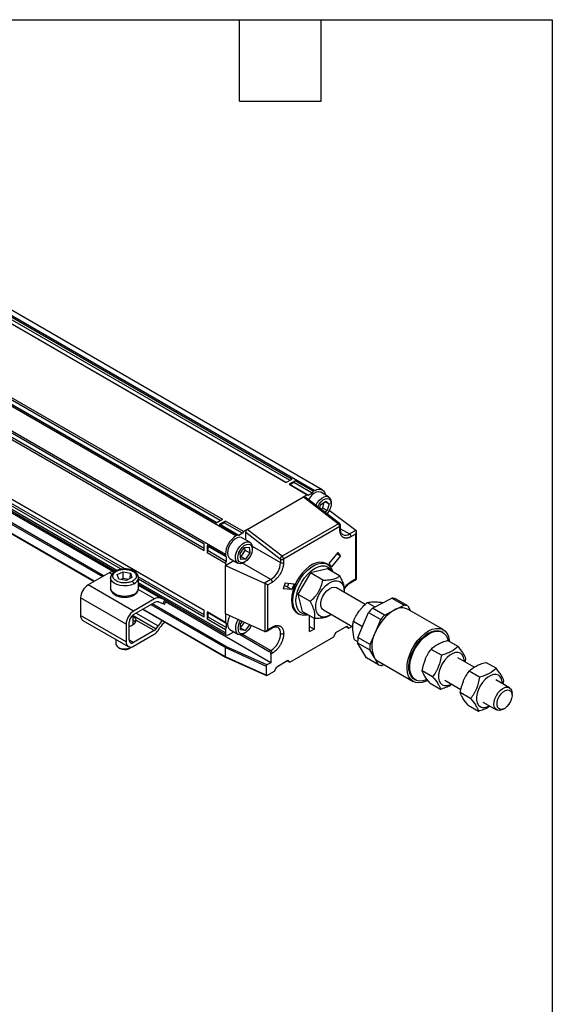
# Model space of a CAD drawing. Header units: millimetres. Extents: x 14 to 614, y 14 to 471.
# Tile 7 of 7: x 502 to 614, y 265 to 471. Entities that reach past the tile are written whole.
import ezdxf

# ---------------------------------------------------------------- set-up
doc = ezdxf.new("R2010")
doc.units = ezdxf.units.MM
doc.header["$LTSCALE"] = 2.25
doc.layers.add('TEXT', color=140, linetype='Continuous', lineweight=25)

msp = doc.modelspace()

# ---------------------------------------------------------------- linework, layer by layer
for p, q in [((441.004, 443.87), (564.464, 372.597)), ((566.039, 372.753), (442.578, 444.026)), ((444.886, 440.747), (559.246, 374.728)), ((445.14, 441.114), (559.691, 374.985)), ((558.419, 374.25), (443.867, 440.38)), ((444.122, 440.306), (558.482, 374.287)), ((547.918, 363.045), (424.457, 434.318)), ((430.503, 432.664), (545.054, 366.535)), ((422.23, 430.46), (545.691, 359.187)), ((543.782, 365.801), (429.23, 431.93)), ((543.845, 365.837), (429.485, 431.856)), ((544.609, 366.278), (430.248, 432.297)), ((426.685, 427.521), (541.236, 361.392)), ((541.236, 361.318), (426.876, 427.337)), ((426.876, 426.455), (541.236, 360.436)), ((541.236, 359.922), (426.685, 426.051)), ((426.685, 413.558), (541.236, 347.429)), ((541.236, 347.355), (426.876, 413.374)), ((524.574, 356.092), (446.561, 401.128)), ((523.791, 356.03), (446.614, 400.583)), ((522.921, 355.797), (446.614, 399.848)), ((446.614, 399.544), (522.615, 355.67)), ((449.213, 395.261), (519.853, 354.482)), ((520.107, 354.629), (449.467, 395.408)), ((522.06, 355.559), (452.298, 395.832)), ((447.505, 394.276), (518.145, 353.496)), ((518.198, 353.527), (447.558, 394.306)), ((558.419, 374.25), (559.691, 374.985)), ((560.328, 374.618), (559.055, 373.883)), ((560.073, 374.25), (560.328, 374.618)), ((564.146, 372.414), (560.328, 374.618)), ((559.055, 373.883), (562.873, 371.679)), ((559.055, 373.883), (559.31, 373.81)), ((559.31, 373.81), (560.073, 374.25)), ((559.31, 373.81), (563.128, 371.605)), ((563.892, 372.046), (560.073, 374.25)), ((564.146, 372.414), (563.892, 372.046)), ((564.146, 372.414), (564.464, 372.597)), ((550.273, 364.405), (562.11, 371.238)), ((562.873, 371.679), (562.11, 371.238)), ((562.11, 371.238), (569.427, 365.605)), ((569.65, 365.629), (562.35, 371.248)), ((562.873, 371.679), (563.128, 371.605)), ((563.892, 372.046), (563.128, 371.605)), ((563.343, 370.976), (563.141, 370.639)), ((565.699, 369.54), (566.787, 370.368)), ((567.379, 371.252), (565.724, 372.208)), ((566.647, 370.262), (567.481, 369.78)), ((566.787, 370.368), (567.481, 369.78)), ((565.499, 368.824), (565.699, 369.54)), ((565.755, 368.628), (566.132, 368.915)), ((566.132, 368.915), (566.47, 370.127)), ((566.132, 368.915), (567.087, 368.364)), ((567.087, 368.364), (566.589, 367.985)), ((567.481, 369.78), (567.087, 368.364)), ((573.096, 364.206), (567.491, 368.366)), ((567.901, 369.805), (567.901, 370.099)), ((543.782, 365.801), (545.054, 366.535)), ((545.691, 366.168), (544.418, 365.433)), ((545.436, 365.801), (545.691, 366.168)), ((549.509, 363.964), (545.691, 366.168)), ((544.418, 365.433), (548.236, 363.229)), ((544.418, 365.433), (544.673, 365.36)), ((544.673, 365.36), (545.436, 365.801)), ((548.491, 363.155), (544.673, 365.36)), ((549.255, 363.596), (545.436, 365.801)), ((550.273, 364.405), (549.509, 363.964)), ((557.59, 358.772), (550.273, 364.405)), ((569.427, 365.605), (557.59, 358.772)), ((569.747, 364.986), (557.91, 358.153)), ((569.747, 364.257), (569.747, 364.986)), ((569.878, 364.441), (569.878, 365.17)), ((569.878, 364.548), (571.783, 363.449)), ((573.096, 364.206), (571.783, 363.449)), ((548.236, 363.229), (547.918, 363.045)), ((548.491, 363.155), (548.236, 363.229)), ((549.255, 363.596), (548.491, 363.155)), ((550.833, 361.7), (549.178, 362.656)), ((549.509, 363.964), (549.255, 363.596)), ((549.955, 363.848), (557.22, 358.256)), ((549.955, 362.207), (549.955, 363.848)), ((572.101, 362.897), (573.093, 363.47)), ((573.093, 354.019), (573.093, 363.47)), ((573.225, 353.942), (573.225, 363.914)), ((541.236, 359.922), (541.236, 361.392)), ((545.691, 358.82), (541.872, 361.024)), ((541.872, 361.024), (541.872, 359.554)), ((542.063, 360.84), (541.872, 361.024)), ((541.872, 359.554), (542.063, 359.959)), ((545.882, 358.636), (542.063, 360.84)), ((542.063, 359.959), (542.063, 360.84)), ((542.063, 359.959), (545.882, 357.754)), ((548.804, 359.317), (549.694, 360.582)), ((548.977, 358.74), (549.867, 360.005)), ((549.694, 360.582), (550.702, 360.651)), ((549.867, 360.005), (549.808, 360.59)), ((550.821, 359.454), (549.867, 360.005)), ((550.702, 360.651), (550.821, 359.454)), ((551.333, 360.853), (557.273, 357.424)), ((551.355, 360.253), (551.355, 360.547)), ((541.872, 359.554), (545.691, 357.35)), ((545.691, 359.187), (545.691, 358.82)), ((545.691, 358.82), (545.882, 358.636)), ((545.882, 358.636), (545.882, 357.754)), ((546.658, 358.291), (548.313, 357.336)), ((548.923, 358.12), (548.804, 359.317)), ((548.862, 358.732), (548.977, 358.74)), ((549.932, 358.189), (548.923, 358.12)), ((548.977, 358.74), (549.932, 358.189)), ((550.821, 359.454), (549.932, 358.189)), ((557.273, 358.153), (557.273, 357.424)), ((557.91, 358.153), (557.91, 357.424)), ((567.502, 357.229), (569.376, 359.56)), ((569.854, 358.881), (567.979, 356.55)), ((569.155, 359.285), (569.854, 358.881)), ((569.854, 358.881), (569.376, 359.56)), ((545.691, 356.836), (547.435, 357.842)), ((545.882, 357.754), (545.691, 357.35)), ((545.691, 357.35), (545.691, 356.836)), ((545.691, 346.649), (545.691, 356.836)), ((545.691, 356.836), (553.924, 353.139)), ((555.237, 353.897), (549.297, 357.326)), ((549.573, 357.46), (549.828, 357.607)), ((567.109, 356.126), (563.578, 355.261)), ((567.161, 357.06), (566.843, 357.244)), ((569.692, 354.636), (567.109, 356.126)), ((567.979, 356.55), (567.502, 357.229)), ((521.271, 355.301), (516.875, 352.763)), ((521.842, 354.971), (521.271, 355.301)), ((521.635, 354.465), (521.586, 354.247)), ((521.586, 354.233), (521.586, 352.028)), ((522.968, 354.906), (524.199, 355.525)), ((523.281, 353.982), (522.968, 354.906)), ((524.824, 353.676), (523.281, 353.982)), ((524.206, 354.109), (523.763, 353.886)), ((524.199, 355.525), (525.742, 355.218)), ((524.206, 354.109), (524.199, 355.525)), ((525.267, 353.898), (524.206, 354.109)), ((526.054, 354.294), (524.824, 353.676)), ((525.722, 354.127), (525.742, 355.218)), ((525.742, 355.218), (526.054, 354.294)), ((541.236, 346.473), (527.389, 354.467)), ((527.436, 352.028), (527.436, 354.233)), ((541.236, 345.959), (527.436, 353.925)), ((555.237, 353.897), (553.924, 353.139)), ((563.578, 355.261), (560.933, 350.789)), ((566.16, 353.77), (563.578, 355.261)), ((572.008, 353.24), (573.225, 353.942)), ((573.093, 354.019), (572.101, 353.446)), ((526.421, 347.252), (516.875, 352.763)), ((530.817, 349.79), (527.4, 351.762)), ((545.691, 342.652), (527.436, 353.19)), ((527.436, 352.886), (545.877, 342.24)), ((532.044, 349.983), (527.436, 352.642)), ((553.969, 353.116), (553.969, 342.935)), ((554.563, 352.773), (555.555, 353.345)), ((554.563, 352.773), (554.563, 343.321)), ((558.28, 353.154), (557.802, 351.924)), ((559.677, 351.757), (557.802, 351.924)), ((558.328, 352.498), (558.035, 352.524)), ((558.28, 353.154), (560.154, 352.987)), ((558.647, 352.314), (558.328, 352.498)), ((558.647, 352.314), (558.722, 352.308)), ((558.722, 352.308), (559.025, 353.088)), ((559.677, 351.757), (558.722, 352.308)), ((560.154, 352.987), (559.677, 351.757)), ((575.081, 348.643), (568.996, 352.156)), ((524.83, 344.496), (515.284, 350.007)), ((515.284, 350.007), (515.284, 346.333)), ((530.817, 349.79), (526.421, 347.252)), ((532.974, 349.618), (532.044, 349.983)), ((532.974, 349.618), (532.565, 348.819)), ((560.933, 350.789), (563.515, 349.298)), ((560.933, 350.789), (561.819, 347.183)), ((570.619, 351.219), (570.629, 351.281)), ((576.592, 347.874), (580.668, 349.952)), ((580.668, 349.952), (583.213, 348.482)), ((583.981, 348.342), (581.435, 349.811)), ((526.421, 346.517), (530.817, 349.055)), ((528.327, 347.618), (545.726, 337.574)), ((545.691, 337.655), (528.38, 347.648)), ((530.035, 348.604), (545.691, 339.566)), ((545.81, 339.791), (530.29, 348.751)), ((531.635, 349.183), (532.565, 348.819)), ((532.895, 348.734), (533.29, 349.507)), ((555.237, 336.406), (533.12, 349.174)), ((575.495, 349.028), (577.071, 348.118)), ((579.137, 346.404), (576.592, 347.874)), ((578.632, 349.071), (578.776, 348.987)), ((581.175, 347.443), (583.213, 348.482)), ((583.981, 348.342), (584.574, 347.32)), ((591.447, 343.352), (584.065, 347.614)), ((524.83, 340.822), (515.284, 346.333)), ((526.311, 344.433), (526.311, 346.447)), ((526.311, 346.316), (531.145, 343.526)), ((526.914, 346.802), (531.546, 344.128)), ((541.236, 345.959), (541.236, 347.429)), ((545.691, 344.857), (541.872, 347.061)), ((541.872, 347.061), (541.872, 345.592)), ((542.063, 346.878), (541.872, 347.061)), ((541.872, 345.592), (542.063, 345.996)), ((541.872, 345.592), (545.691, 343.387)), ((545.882, 344.673), (542.063, 346.878)), ((542.063, 345.996), (542.063, 346.878)), ((545.882, 343.791), (542.063, 345.996)), ((553.924, 342.952), (545.691, 346.649)), ((545.691, 346.649), (545.691, 344.857)), ((560.813, 346.8), (561.131, 346.616)), ((564.402, 345.692), (561.819, 347.183)), ((563.351, 342.928), (563.351, 346.299)), ((564.305, 345.748), (564.305, 343.479)), ((566.297, 347.479), (572.457, 343.923)), ((567.827, 346.468), (567.919, 346.543)), ((573.526, 341.69), (575.771, 346.924)), ((575.771, 346.924), (578.316, 345.454)), ((577.194, 342.837), (578.316, 345.454)), ((579.137, 346.404), (581.175, 347.443)), ((515.75, 345.302), (525.296, 339.792)), ((524.83, 344.496), (524.83, 340.822)), ((525.466, 341.189), (525.466, 344.864)), ((525.593, 344.018), (525.466, 343.95)), ((525.701, 344.08), (525.593, 344.018)), ((526.293, 344.422), (526.185, 344.36)), ((530.747, 343.136), (526.875, 345.371)), ((531.145, 343.526), (531.546, 344.128)), ((531.542, 343.182), (531.943, 343.784)), ((545.691, 344.857), (545.882, 344.673)), ((545.882, 343.791), (545.691, 343.387)), ((545.691, 343.387), (545.691, 342.652)), ((545.882, 344.673), (545.882, 343.791)), ((546.658, 343.373), (548.313, 342.417)), ((548.86, 344.554), (549.256, 345.048)), ((548.861, 343.282), (548.86, 344.554)), ((548.86, 343.749), (548.861, 343.749)), ((548.861, 343.749), (549.733, 344.834)), ((548.861, 343.749), (549.816, 343.198)), ((550.76, 344.373), (549.816, 343.198)), ((554.245, 342.985), (555.462, 343.688)), ((555.555, 343.894), (554.563, 343.321)), ((563.351, 344.03), (564.305, 343.479)), ((563.351, 342.928), (564.305, 343.479)), ((568.871, 342.734), (571.194, 344.075)), ((571.051, 343.993), (571.624, 343.662)), ((571.194, 344.075), (571.624, 343.662)), ((571.624, 343.662), (572.267, 344.033)), ((572.6, 345.105), (574.516, 343.999)), ((530.747, 343.136), (526.421, 340.638)), ((526.421, 339.903), (530.747, 342.401)), ((546.327, 342.285), (547.435, 342.924)), ((548.798, 342.299), (554.918, 338.766)), ((549.816, 343.198), (548.861, 343.282)), ((549.267, 342.396), (555.237, 338.95)), ((549.573, 342.542), (549.828, 342.689)), ((559.214, 336.498), (568.442, 341.825)), ((568.442, 341.825), (568.871, 342.734)), ((576.072, 340.22), (573.526, 341.69)), ((576.072, 340.22), (577.194, 342.837)), ((591.368, 342.774), (591.177, 342.884)), ((522.711, 341.284), (522.711, 340.343)), ((523.238, 339.609), (523.62, 339.388)), ((525.339, 339.354), (525.402, 339.388)), ((525.402, 339.388), (525.784, 339.609)), ((525.466, 341.189), (526.421, 340.638)), ((525.693, 339.559), (525.941, 339.712)), ((545.691, 339.566), (554.282, 335.708)), ((545.691, 337.655), (545.691, 339.566)), ((554.41, 335.929), (545.81, 339.791)), ((572.842, 341.224), (573.47, 340.861)), ((573.473, 340.599), (576.018, 339.13)), ((575.304, 337.443), (573.473, 340.599)), ((594.558, 339.834), (592.379, 341.092)), ((554.282, 333.798), (545.691, 337.655)), ((545.73, 337.572), (554.325, 333.713)), ((555.237, 338.95), (554.918, 338.766)), ((555.555, 338.399), (555.237, 338.215)), ((555.237, 338.215), (555.237, 336.406)), ((577.85, 335.973), (575.304, 337.443)), ((576.934, 337.552), (576.018, 339.13)), ((577.85, 335.973), (576.934, 337.552)), ((591.069, 337.955), (588.89, 339.213)), ((597.952, 335.44), (594.516, 337.424)), ((596.056, 336.534), (596.201, 337.226)), ((554.282, 335.708), (554.282, 333.798)), ((555.237, 336.406), (554.41, 335.929)), ((556.032, 334.661), (556.462, 335.57)), ((556.462, 335.57), (558.785, 336.911)), ((558.641, 336.829), (559.214, 336.498)), ((558.785, 336.911), (559.214, 336.498)), ((577.766, 336.702), (585.148, 332.44)), ((578.964, 336.01), (578.617, 335.833)), ((602.545, 335.223), (600.366, 336.481)), ((554.41, 333.725), (556.032, 334.661)), ((589.224, 333.469), (587.045, 334.727)), ((599.056, 333.345), (596.877, 334.603)), ((585.418, 332.908), (585.609, 332.797)), ((588.687, 332.119), (590.867, 330.861)), ((591.816, 332.747), (595.18, 330.805)), ((605.366, 331.16), (602.503, 332.813)), ((604.043, 331.924), (604.188, 332.615)), ((597.21, 328.858), (595.031, 330.116)), ((605.926, 329.556), (605.926, 329.924)), ((596.674, 327.508), (598.853, 326.25)), ((599.803, 328.137), (602.667, 326.483)), ((604.017, 326.617), (604.335, 326.801))]:
    msp.add_line(p, q)
at = {"flags": 128}
for points in [[(565.724, 372.208), (565.675, 372.234), (565.258, 372.326), (564.776, 372.231), (564.269, 371.958), (563.778, 371.528), (563.343, 370.976)], [(564.464, 372.597), (564.899, 372.799), (565.317, 372.894), (565.702, 372.878), (566.039, 372.753), (566.316, 372.523), (566.522, 372.197), (566.649, 371.788), (566.669, 371.662)], [(564.681, 369.454), (564.997, 370.021), (565.433, 370.573), (565.924, 371.002), (566.431, 371.276), (566.912, 371.37), (567.33, 371.279), (567.649, 371.008), (567.844, 370.58), (567.901, 370.099)], [(565.412, 369.738), (565.804, 370.231), (566.248, 370.608), (566.702, 370.835), (567.127, 370.892), (567.485, 370.774), (567.744, 370.492), (567.882, 370.07), (567.886, 369.547), (567.755, 368.968), (567.501, 368.385), (567.148, 367.849), (566.996, 367.672)], [(565.09, 369.139), (565.105, 369.173), (565.412, 369.738)], [(549.178, 362.656), (549.085, 362.702), (548.658, 362.772), (548.172, 362.656), (547.665, 362.363), (547.178, 361.918), (546.751, 361.355), (546.419, 360.72), (546.208, 360.066), (546.136, 359.444), (546.208, 358.906), (546.419, 358.495), (546.658, 358.291)], [(548.135, 357.473), (547.896, 357.852), (547.794, 358.367), (547.836, 358.975), (548.018, 359.626), (548.327, 360.269), (548.736, 360.852), (549.213, 361.326), (549.719, 361.653), (550.214, 361.808), (550.656, 361.777), (551.011, 361.563), (551.249, 361.184), (551.351, 360.669), (551.355, 360.547)], [(548.595, 357.618), (548.384, 357.962), (548.301, 358.431), (548.354, 358.984), (548.537, 359.571), (548.836, 360.14), (549.222, 360.641), (549.663, 361.029), (550.118, 361.27), (550.547, 361.342), (550.912, 361.239), (551.181, 360.97), (551.329, 360.559), (551.344, 360.042), (551.225, 359.466), (550.981, 358.881), (550.635, 358.34), (550.217, 357.89), (549.764, 357.572), (549.317, 357.414), (548.915, 357.43), (548.595, 357.618)], [(566.843, 357.244), (566.808, 357.264), (566.215, 357.48), (565.546, 357.52), (564.821, 357.384), (564.065, 357.075), (563.301, 356.604), (562.554, 355.985), (561.848, 355.24), (561.206, 354.39), (560.647, 353.465), (560.191, 352.493), (559.852, 351.506), (559.641, 350.536), (559.564, 349.614), (559.625, 348.768), (559.82, 348.028), (560.144, 347.416), (560.587, 346.951), (560.813, 346.8)], [(563.033, 346.442), (562.785, 346.386), (562.085, 346.338), (561.452, 346.467), (560.905, 346.768), (560.463, 347.232), (560.138, 347.844), (559.943, 348.585), (559.883, 349.43), (559.959, 350.352), (560.171, 351.323), (560.51, 352.31), (560.966, 353.281), (561.524, 354.207), (562.166, 355.056), (562.872, 355.802), (563.619, 356.42), (564.383, 356.891), (565.14, 357.2), (565.864, 357.336), (566.533, 357.296), (567.126, 357.08), (567.623, 356.696), (568.008, 356.156), (568.268, 355.477), (568.274, 355.454)], [(562.885, 346.567), (562.676, 346.561), (562.043, 346.659), (561.497, 346.939), (561.058, 347.388), (560.743, 347.992), (560.562, 348.728), (560.522, 349.57), (560.625, 350.488), (560.866, 351.447), (561.238, 352.414), (561.726, 353.354), (562.313, 354.232), (562.978, 355.017), (563.696, 355.68), (564.442, 356.198), (565.19, 356.552), (565.91, 356.729), (566.579, 356.722), (567.171, 356.532), (567.666, 356.166), (568.044, 355.637), (568.08, 355.566)], [(521.586, 354.233), (521.593, 354.349), (521.621, 354.492)], [(526.432, 352.959), (525.795, 352.715), (525.071, 352.575), (524.309, 352.548), (523.561, 352.636), (522.877, 352.832), (522.305, 353.124), (521.883, 353.492), (521.64, 353.91), (521.586, 354.233)], [(526.432, 350.754), (525.795, 350.511), (525.071, 350.371), (524.309, 350.343), (523.561, 350.431), (522.877, 350.628), (522.305, 350.919), (521.883, 351.287), (521.64, 351.705), (521.586, 352.028)], [(567.903, 346.552), (567.619, 346.375), (566.982, 346.094), (566.376, 345.987), (565.829, 346.059), (565.367, 346.307), (565.012, 346.719), (564.78, 347.276), (564.682, 347.952), (564.722, 348.715), (564.9, 349.53), (565.205, 350.358), (565.625, 351.16), (566.14, 351.9), (566.725, 352.543), (567.353, 353.058), (567.994, 353.422), (568.62, 353.617), (569.2, 353.634), (569.707, 353.473), (570.118, 353.141), (570.413, 352.654), (570.579, 352.034), (570.608, 351.31), (570.603, 351.228)], [(566.297, 347.479), (566.157, 347.578), (565.89, 347.939), (565.753, 348.439), (565.757, 349.042), (565.901, 349.702), (566.174, 350.37), (566.556, 350.998), (567.019, 351.538), (567.529, 351.95), (568.048, 352.205), (568.536, 352.282), (568.959, 352.176), (568.996, 352.156)], [(523.549, 350.344), (523.242, 350.417), (523.081, 350.47)], [(532.565, 348.819), (532.731, 348.759), (532.841, 348.729), (532.892, 348.731), (532.895, 348.734)], [(546.628, 346.229), (546.419, 345.802), (546.208, 345.148), (546.136, 344.526), (546.208, 343.988), (546.419, 343.577), (546.658, 343.373)], [(551.103, 344.219), (550.867, 343.761), (550.491, 343.248), (550.056, 342.841), (549.601, 342.578), (549.166, 342.481), (548.789, 342.56), (548.505, 342.806)], [(588.175, 332.683), (587.838, 332.514), (587.054, 332.238), (586.31, 332.145), (585.63, 332.236), (585.036, 332.509), (584.547, 332.955), (584.178, 333.56), (583.941, 334.305), (583.845, 335.164), (583.892, 336.112), (584.08, 337.117), (584.404, 338.147), (584.853, 339.169), (585.412, 340.15), (586.065, 341.058), (586.789, 341.865), (587.561, 342.545), (588.358, 343.075), (589.152, 343.438), (589.919, 343.623), (590.634, 343.625), (591.274, 343.442), (591.818, 343.081), (592.249, 342.553), (592.552, 341.876), (592.72, 341.07), (592.737, 340.885)], [(585.418, 332.908), (585.132, 333.109), (584.715, 333.59), (584.42, 334.218), (584.257, 334.971), (584.231, 335.823), (584.344, 336.747), (584.592, 337.709), (584.966, 338.678), (585.453, 339.62), (586.037, 340.503), (586.698, 341.298), (587.414, 341.977), (588.159, 342.517), (588.909, 342.899), (589.639, 343.111), (590.323, 343.146), (590.938, 343.001), (591.177, 342.884)], [(588.036, 332.85), (587.876, 332.783), (587.147, 332.571), (586.463, 332.536), (585.848, 332.68), (585.323, 332.998), (584.906, 333.48), (584.611, 334.107), (584.448, 334.86), (584.422, 335.713), (584.535, 336.636), (584.783, 337.599), (585.157, 338.568), (585.644, 339.51), (586.228, 340.393), (586.889, 341.188), (587.604, 341.867), (588.35, 342.406), (589.1, 342.789), (589.83, 343.001), (590.514, 343.036), (591.128, 342.891), (591.653, 342.573), (592.071, 342.092), (592.366, 341.464), (592.478, 341.035)], [(522.711, 340.343), (522.793, 340.033), (523.061, 339.728), (523.485, 339.49), (524.021, 339.344), (524.61, 339.306), (525.188, 339.38), (525.693, 339.559)], [(595.871, 336.642), (595.852, 336.998), (595.715, 337.6), (595.45, 338.076), (595.071, 338.402), (594.596, 338.562), (594.049, 338.547), (593.458, 338.359), (592.853, 338.007), (592.263, 337.508), (591.718, 336.888), (591.246, 336.177), (590.87, 335.412), (590.61, 334.63), (590.477, 333.871), (590.479, 333.173), (590.616, 332.571), (590.881, 332.095), (591.261, 331.769), (591.736, 331.609), (591.736, 331.609)], [(603.857, 332.031), (603.839, 332.387), (603.702, 332.99), (603.437, 333.466), (603.058, 333.792), (602.583, 333.951), (602.036, 333.937), (601.445, 333.749), (600.839, 333.396), (600.25, 332.897), (599.705, 332.277), (599.233, 331.566), (598.857, 330.801), (598.596, 330.019), (598.464, 329.26), (598.466, 328.562), (598.603, 327.96), (598.868, 327.484), (599.248, 327.158), (599.723, 326.998), (599.723, 326.998)], [(604.017, 326.617), (603.775, 326.495), (603.273, 326.362), (602.826, 326.411), (602.468, 326.638), (602.224, 327.028), (602.113, 327.551), (602.143, 328.168), (602.313, 328.833), (602.608, 329.498), (603.008, 330.112), (603.483, 330.631), (603.998, 331.015), (604.513, 331.237), (604.992, 331.28), (605.399, 331.14), (605.703, 330.829), (605.882, 330.368), (605.926, 329.924)], [(605.923, 329.448), (605.825, 328.855), (605.595, 328.243), (605.252, 327.667), (604.828, 327.176), (604.361, 326.816), (603.891, 326.617), (603.46, 326.598), (603.107, 326.76), (602.863, 327.089), (602.75, 327.556), (602.778, 328.119), (602.944, 328.728), (603.234, 329.328), (603.621, 329.868), (604.072, 330.298), (604.546, 330.581), (605.001, 330.691), (605.398, 330.619), (605.699, 330.37), (605.88, 329.968), (605.923, 329.448)]]:
    msp.add_lwpolyline(points, dxfattribs=at)
for centre, radius, start, end in [((569.557, 365.447), 0.205, 63.21317, 129.29417), ((568.903, 364.943), 0.844, 2.89981, 51.62855), ((569.653, 365.192), 0.226, 294.37566, 354.29376), ((569.653, 364.463), 0.226, 294.37466, 354.3052), ((550.527, 358.967), 4.841, 122.60548, 177.39452), ((570.947, 364.547), 1.38, 243.94668, 307.26311), ((571.41, 362.866), 0.692, 2.60548, 57.39452), ((558.018, 358.074), 0.819, 121.48952, 167.14401), ((557.591, 358.767), 0.692, 242.60967, 297.39033), ((557.066, 358.11), 0.844, 2.89981, 51.62855), ((548.862, 358.44), 1.21, 233.03905, 305.98046), ((552.852, 357.625), 4.426, 302.60548, 357.39452), ((557.591, 358.038), 0.692, 242.60967, 297.39033), ((522.129, 353.966), 1.586, 81.76418, 122.7422), ((525.949, 354.373), 1.494, 288.85798, 354.60813), ((554.864, 353.314), 0.692, 2.60548, 57.39452), ((518.738, 349.85), 3.458, 122.60548, 177.39452), ((525.949, 352.168), 1.494, 288.85798, 354.60813), ((571.888, 353.419), 0.215, 303.3721, 7.32414), ((531.633, 348.599), 1.444, 73.44019, 124.40371), ((533.519, 350.821), 1.32, 245.62448, 258.42813), ((580.588, 347.345), 2.608, 71.0476, 88.25362), ((531.361, 348.261), 0.962, 73.44019, 124.40371), ((584.349, 340.339), 10.814, 135.83123, 142.48859), ((582.775, 344.899), 3.005, 64.58582, 122.16823), ((583.134, 345.875), 2.608, 71.0476, 88.25362), ((516.354, 346.196), 1.079, 172.74417, 235.94365), ((528.284, 344.339), 3.458, 122.60548, 177.39452), ((527.538, 344.769), 2.075, 122.60548, 177.39452), ((550.632, 343.752), 2.814, 143.11332, 202.42338), ((585.874, 339.358), 9.351, 120.16213, 158.15769), ((586.895, 338.869), 10.814, 135.83123, 142.48859), ((524.989, 345.873), 1.93, 291.66932, 308.3253), ((525.922, 345.303), 0.956, 292.85477, 4.08578), ((530.092, 344.2), 1.249, 301.60274, 327.3774), ((536.218, 341.047), 5.597, 131.82578, 146.59295), ((535.151, 341.722), 3.813, 123.61077, 147.25938), ((550.788, 343.726), 2.461, 142.20827, 201.93363), ((555.334, 343.87), 0.222, 305.01343, 6.29875), ((555.828, 342.662), 1.477, 354.497, 52.96644), ((529.438, 344.529), 2.499, 301.60274, 327.3774), ((546.079, 342.589), 0.393, 170.78596, 309.20329), ((548.874, 343.426), 1.127, 221.51816, 308.35618), ((552.823, 342.724), 4.48, 302.60548, 357.39452), ((580.575, 340.796), 7.105, 172.77676, 181.58833), ((582.697, 339.917), 6.23, 152.05059, 202.3145), ((524.514, 341.121), 1.95, 242.69949, 295.00468), ((525.799, 340.665), 0.983, 170.78596, 309.20329), ((526.048, 341.095), 0.59, 170.78596, 309.20329), ((583.12, 339.327), 7.105, 172.77676, 181.58833), ((554.546, 338.184), 0.692, 2.60548, 57.39452), ((554.864, 338.367), 0.692, 2.60548, 57.39452), ((578.914, 338.657), 2.268, 209.17221, 239.57269), ((578.697, 338.44), 2.608, 251.0476, 268.25362), ((591.914, 333.961), 2.358, 265.66818, 302.2044), ((599.901, 329.35), 2.358, 265.66818, 302.2044)]:
    msp.add_arc(centre, radius, start, end)
for centre, major_axis, ratio, start_param, end_param in [((562.11, 370.865), (0.222, 0.395), 0.5772719, 6.1994796, 7.0548047), ((550.273, 364.032), (0.222, 0.395), 0.5772719, 0.7716194, 2.3424157), ((572.775, 363.654), (0.318, 0.551), 0.5773346, 4.7124296, 6.1588709), ((573.096, 363.839), (-0.187, 0.411), 0.5017093, 5.4219715, 5.5463265), ((572.775, 354.202), (0.45, -0.26), 0.0000704, 0.0000406, 0.7854388), ((553.924, 352.771), (-0.272, 0.361), 0.6437924, 5.2938355, 5.4181905), ((554.245, 352.957), (0.45, -0.26), 0.0000704, 0.7854388, 2.2318791), ((553.924, 343.32), (-0.272, 0.361), 0.6437924, 2.2765979, 2.4009529), ((554.245, 343.505), (0.318, 0.551), 0.5773346, 3.2659883, 4.7124296), ((545.81, 339.644), (0.082, 0.16), 0.5404482, 0.7578647, 2.3286611), ((545.81, 337.733), (0.082, 0.16), 0.5404482, 2.3286611, 3.1690448), ((554.41, 335.782), (0.091, 0.156), 0.5773476, 0.7930691, 2.3638654), ((554.41, 333.872), (0.091, 0.156), 0.5773476, 2.3638654, 3.9346617)]:
    msp.add_ellipse(centre, major_axis=major_axis, ratio=ratio, start_param=start_param, end_param=end_param)
for points, knots in [([(569.878, 365.17), (569.875, 365.211), (569.869, 365.294), (569.816, 365.428), (569.74, 365.549), (569.679, 365.603), (569.65, 365.629)], [0, 0, 0, 0, 0.247476, 0.5072629, 0.7632429, 1, 1, 1, 1]), ([(572.101, 362.897), (572.059, 362.874), (571.974, 362.826), (571.847, 362.765), (571.722, 362.712), (571.598, 362.668), (571.475, 362.632), (571.354, 362.605), (571.2, 362.581), (571.016, 362.572), (570.809, 362.592), (570.614, 362.644), (570.433, 362.727), (570.27, 362.842), (570.128, 362.985), (570.007, 363.154), (569.91, 363.344), (569.836, 363.55), (569.785, 363.769), (569.752, 364.004), (569.748, 364.172), (569.747, 364.257)], [0, 0, 0, 0, 0.034521, 0.0687986, 0.1029323, 0.1370227, 0.1711708, 0.2054771, 0.2400408, 0.3042642, 0.3686659, 0.4342545, 0.5000278, 0.5656151, 0.6313898, 0.6956092, 0.7600149, 0.8202466, 0.879961, 0.9396987, 1, 1, 1, 1]), ([(570.345, 363.313), (570.312, 363.331), (570.211, 363.387), (570.079, 363.549), (569.954, 363.826), (569.885, 364.128), (569.885, 364.358), (569.885, 364.446)], [0, 0, 0, 0, 0.1245537, 0.3830734, 0.6184205, 0.8528287, 1, 1, 1, 1]), ([(557.22, 358.256), (557.234, 358.245), (557.248, 358.228), (557.268, 358.189), (557.273, 358.169), (557.273, 358.153)], [0, 0, 0, 0, 0.5, 0.5, 1, 1, 1, 1]), ([(527.436, 354.219), (527.418, 354.39), (527.38, 354.738), (527.074, 355.195), (526.629, 355.572), (526.041, 355.865), (525.285, 356.072), (524.373, 356.136), (523.436, 356.024), (522.927, 355.813), (522.682, 355.711)], [0, 0, 0, 0, 0.1094699, 0.2220539, 0.33402, 0.4428808, 0.5686192, 0.713648, 0.8623095, 1, 1, 1, 1]), ([(522.887, 355.678), (523.042, 355.756), (523.235, 355.834), (523.714, 355.961), (524.003, 356.011), (524.661, 356.039), (525.031, 356.015), (525.575, 355.895), (525.754, 355.841), (526.088, 355.708), (526.243, 355.628), (526.514, 355.448), (526.629, 355.349), (526.812, 355.139), (526.88, 355.03), (527.01, 354.702), (527.001, 354.487), (526.862, 354.114), (526.737, 353.956), (526.451, 353.7), (526.292, 353.601), (526.136, 353.522)], [0, 0, 0, 0, 0.125, 0.125, 0.25, 0.25, 0.375, 0.375, 0.4375, 0.4375, 0.5, 0.5, 0.5625, 0.5625, 0.625, 0.625, 0.75, 0.75, 0.875, 0.875, 1, 1, 1, 1]), ([(557.91, 357.424), (557.909, 357.374), (557.908, 357.276), (557.897, 357.124), (557.88, 356.969), (557.857, 356.812), (557.826, 356.653), (557.789, 356.491), (557.733, 356.281), (557.649, 356.021), (557.528, 355.712), (557.386, 355.404), (557.223, 355.102), (557.042, 354.809), (556.847, 354.532), (556.64, 354.273), (556.428, 354.039), (556.213, 353.829), (555.997, 353.645), (555.777, 353.481), (555.629, 353.391), (555.555, 353.345)], [0, 0, 0, 0, 0.034521, 0.0687986, 0.1029323, 0.1370227, 0.1711708, 0.2054771, 0.2400408, 0.3042642, 0.3686659, 0.4342545, 0.5000278, 0.5656151, 0.6313898, 0.6956092, 0.7600149, 0.8202466, 0.879961, 0.9396987, 1, 1, 1, 1]), ([(522.682, 355.711), (522.552, 355.637), (522.27, 355.476), (521.929, 355.145), (521.686, 354.797), (521.649, 354.558), (521.635, 354.465)], [0, 0, 0, 0, 0.2259999, 0.4923805, 0.8022916, 1, 1, 1, 1]), ([(526.136, 353.522), (525.981, 353.444), (525.788, 353.367), (525.309, 353.239), (525.02, 353.189), (524.362, 353.161), (523.991, 353.185), (523.447, 353.305), (523.269, 353.359), (522.935, 353.492), (522.78, 353.572), (522.509, 353.752), (522.393, 353.852), (522.21, 354.061), (522.143, 354.17), (522.012, 354.498), (522.022, 354.713), (522.16, 355.086), (522.286, 355.244), (522.571, 355.5), (522.731, 355.6), (522.887, 355.678)], [0, 0, 0, 0, 0.125, 0.125, 0.25, 0.25, 0.375, 0.375, 0.4375, 0.4375, 0.5, 0.5, 0.5625, 0.5625, 0.625, 0.625, 0.75, 0.75, 0.875, 0.875, 1, 1, 1, 1]), ([(522.685, 355.705), (522.69, 355.71), (522.715, 355.737), (522.788, 355.729), (522.855, 355.695), (522.887, 355.678)], [0, 0, 0, 0, 0.1037548, 0.5693318, 1, 1, 1, 1]), ([(563.515, 349.298), (563.851, 349.583), (564.17, 349.885), (564.611, 350.381), (564.752, 350.553), (565.018, 350.914), (565.144, 351.103), (565.485, 351.68), (565.667, 352.081), (565.962, 352.912), (566.074, 353.341), (566.16, 353.77)], [0, 0, 0, 0, 0.25, 0.25, 0.375, 0.375, 0.5, 0.5, 0.75, 0.75, 1, 1, 1, 1]), ([(566.16, 353.77), (566.565, 353.767), (566.956, 353.777), (567.507, 353.821), (567.685, 353.841), (568.026, 353.892), (568.191, 353.924), (568.344, 353.962)], [0, 0, 0, 0, 0.5, 0.5, 0.75, 0.75, 1, 1, 1, 1]), ([(568.344, 353.962), (568.65, 354.037), (568.909, 354.134), (569.351, 354.363), (569.535, 354.495), (569.692, 354.636)], [0, 0, 0, 0, 0.5, 0.5, 1, 1, 1, 1]), ([(569.692, 354.636), (569.846, 354.34), (570.158, 353.743), (570.494, 352.886), (570.666, 352.104), (570.679, 351.586), (570.632, 351.337), (570.621, 351.282)], [0, 0, 0, 0, 0.2290024, 0.4633537, 0.6931795, 0.9326761, 1, 1, 1, 1]), ([(521.586, 352.042), (521.605, 351.871), (521.643, 351.523), (521.948, 351.065), (522.394, 350.689), (522.981, 350.395), (523.737, 350.189), (524.65, 350.124), (525.587, 350.237), (526.096, 350.448), (526.341, 350.55)], [0, 0, 0, 0, 0.1094699, 0.2220539, 0.33401998, 0.44288079, 0.56861924, 0.71364797, 0.8623095, 1, 1, 1, 1]), ([(526.136, 353.522), (526.171, 353.499), (526.209, 353.466), (526.281, 353.382), (526.316, 353.331), (526.374, 353.221), (526.396, 353.163), (526.425, 353.053), (526.432, 353.002), (526.432, 352.959)], [0, 0, 0, 0, 0.25, 0.25, 0.5, 0.5, 0.75, 0.75, 1, 1, 1, 1]), ([(526.341, 350.55), (526.47, 350.624), (526.752, 350.785), (527.094, 351.116), (527.337, 351.464), (527.374, 351.703), (527.388, 351.796)], [0, 0, 0, 0, 0.22599992, 0.49238055, 0.8022916, 1, 1, 1, 1]), ([(570.641, 352.018), (570.651, 352.036), (570.869, 352.398), (571.373, 352.948), (571.878, 353.293), (572.101, 353.446)], [0, 0, 0, 0, 0.0287385, 0.5711702, 1, 1, 1, 1]), ([(570.643, 351.869), (570.657, 351.896), (570.836, 352.23), (571.32, 352.756), (571.785, 353.083), (572.008, 353.24)], [0, 0, 0, 0, 0.0425862, 0.540985, 1, 1, 1, 1]), ([(526.432, 350.754), (526.427, 350.704), (526.419, 350.609), (526.364, 350.573), (526.337, 350.555)], [0, 0, 0, 0, 0.5278601, 1, 1, 1, 1]), ([(564.402, 345.692), (564.455, 345.908), (564.488, 346.14), (564.488, 346.527), (564.479, 346.663), (564.443, 346.949), (564.414, 347.101), (564.3, 347.566), (564.184, 347.894), (563.89, 348.58), (563.711, 348.939), (563.515, 349.298)], [0, 0, 0, 0, 0.25, 0.25, 0.375, 0.375, 0.5, 0.5, 0.75, 0.75, 1, 1, 1, 1]), ([(572.6, 345.105), (572.908, 345.841), (573.283, 346.551), (573.898, 347.386), (574.028, 347.55), (574.297, 347.867), (574.437, 348.021), (574.869, 348.471), (575.176, 348.755), (575.495, 349.028)], [0, 0, 0, 0, 0.5, 0.5, 0.625, 0.625, 0.75, 0.75, 1, 1, 1, 1]), ([(575.495, 349.028), (575.843, 349.13), (576.257, 349.198), (576.923, 349.207), (577.064, 349.205), (577.353, 349.195), (577.503, 349.186), (577.966, 349.15), (578.293, 349.115), (578.632, 349.071)], [0, 0, 0, 0, 0.5, 0.5, 0.625, 0.625, 0.75, 0.75, 1, 1, 1, 1]), ([(526.311, 346.133), (526.414, 346.069), (526.657, 345.916), (526.817, 345.602), (526.862, 345.426), (526.875, 345.371)], [0, 0, 0, 0, 0.3340114, 0.7918093, 1, 1, 1, 1]), ([(566.585, 345.884), (566.279, 345.808), (565.938, 345.759), (565.202, 345.699), (564.807, 345.689), (564.402, 345.692)], [0, 0, 0, 0, 0.5, 0.5, 1, 1, 1, 1]), ([(567.821, 346.477), (567.714, 346.393), (567.463, 346.194), (567.025, 346.002), (566.679, 345.909), (566.585, 345.884)], [0, 0, 0, 0, 0.3479309, 0.8216408, 1, 1, 1, 1]), ([(526.767, 344.875), (526.746, 344.928), (526.672, 345.114), (526.493, 345.306), (526.311, 345.377), (526.311, 345.377)], [0, 0, 0, 0, 0.2868529, 0.9994905, 1, 1, 1, 1]), ([(555.462, 343.688), (555.691, 343.8), (556.162, 344.03), (556.513, 343.914), (556.694, 343.855)], [0, 0, 0, 0, 0.4865072, 1, 1, 1, 1]), ([(555.555, 343.894), (555.598, 343.918), (555.684, 343.966), (555.811, 344.028), (555.938, 344.081), (556.063, 344.126), (556.187, 344.162), (556.31, 344.189), (556.466, 344.214), (556.651, 344.223), (556.86, 344.203), (557.058, 344.15), (557.24, 344.066), (557.405, 343.95), (557.549, 343.805), (557.671, 343.634), (557.769, 343.443), (557.844, 343.235), (557.896, 343.014), (557.928, 342.776), (557.932, 342.606), (557.934, 342.52)], [0, 0, 0, 0, 0.0345212, 0.068799, 0.1029328, 0.1370231, 0.1711712, 0.2054773, 0.2400408, 0.3042652, 0.3686659, 0.4342555, 0.5000279, 0.5656161, 0.6313898, 0.6956101, 0.7600149, 0.820247, 0.8799615, 0.9396991, 1, 1, 1, 1]), ([(572.842, 341.224), (572.638, 341.952), (572.493, 342.656), (572.441, 343.481), (572.437, 343.644), (572.441, 343.957), (572.449, 344.11), (572.49, 344.555), (572.538, 344.835), (572.6, 345.105)], [0, 0, 0, 0, 0.5, 0.5, 0.625, 0.625, 0.75, 0.75, 1, 1, 1, 1]), ([(557.934, 342.52), (557.934, 342.47), (557.932, 342.37), (557.922, 342.216), (557.905, 342.06), (557.881, 341.902), (557.85, 341.741), (557.812, 341.578), (557.756, 341.365), (557.671, 341.102), (557.549, 340.79), (557.405, 340.479), (557.24, 340.173), (557.058, 339.878), (556.861, 339.598), (556.651, 339.336), (556.437, 339.099), (556.219, 338.887), (556.002, 338.701), (555.78, 338.535), (555.63, 338.444), (555.555, 338.399)], [0, 0, 0, 0, 0.0345212, 0.068799, 0.1029328, 0.1370231, 0.1711712, 0.2054774, 0.2400408, 0.3042652, 0.3686659, 0.4342555, 0.5000279, 0.5656161, 0.6313898, 0.6956101, 0.7600149, 0.820247, 0.8799615, 0.9396991, 1, 1, 1, 1]), ([(557.298, 342.52), (557.335, 342.498), (557.383, 342.479), (557.492, 342.452), (557.554, 342.444), (557.678, 342.444), (557.74, 342.452), (557.849, 342.479), (557.897, 342.498), (557.934, 342.52)], [0, 0, 0, 0, 0.25, 0.25, 0.5, 0.5, 0.75, 0.75, 1, 1, 1, 1]), ([(588.89, 339.213), (589.295, 339.615), (589.768, 339.987), (590.509, 340.387), (590.665, 340.463), (590.984, 340.608), (591.149, 340.676), (591.656, 340.87), (592.011, 340.986), (592.379, 341.092)], [0, 0, 0, 0, 0.5, 0.5, 0.625, 0.625, 0.75, 0.75, 1, 1, 1, 1]), ([(594.558, 339.834), (594.153, 339.432), (593.68, 339.06), (592.939, 338.661), (592.783, 338.584), (592.464, 338.44), (592.299, 338.371), (591.792, 338.177), (591.437, 338.061), (591.069, 337.955)], [0, 0, 0, 0, 0.5, 0.5, 0.625, 0.625, 0.75, 0.75, 1, 1, 1, 1]), ([(596.201, 337.226), (596.097, 337.557), (595.93, 337.929), (595.581, 338.483), (595.505, 338.598), (595.341, 338.832), (595.254, 338.952), (594.978, 339.319), (594.775, 339.573), (594.558, 339.834)], [0, 0, 0, 0, 0.5, 0.5, 0.625, 0.625, 0.75, 0.75, 1, 1, 1, 1]), ([(587.045, 334.727), (587.181, 335.554), (587.382, 336.358), (587.774, 337.312), (587.859, 337.5), (588.04, 337.865), (588.135, 338.043), (588.437, 338.564), (588.657, 338.894), (588.89, 339.213)], [0, 0, 0, 0, 0.5, 0.5, 0.625, 0.625, 0.75, 0.75, 1, 1, 1, 1]), ([(591.069, 337.955), (590.932, 337.128), (590.732, 336.324), (590.34, 335.37), (590.255, 335.182), (590.074, 334.817), (589.978, 334.639), (589.677, 334.118), (589.457, 333.788), (589.224, 333.469)], [0, 0, 0, 0, 0.5, 0.5, 0.625, 0.625, 0.75, 0.75, 1, 1, 1, 1]), ([(596.877, 334.603), (597.282, 335.004), (597.755, 335.376), (598.496, 335.776), (598.651, 335.853), (598.971, 335.997), (599.135, 336.065), (599.642, 336.26), (599.998, 336.375), (600.366, 336.481)], [0, 0, 0, 0, 0.5, 0.5, 0.625, 0.625, 0.75, 0.75, 1, 1, 1, 1]), ([(602.545, 335.223), (602.14, 334.822), (601.666, 334.45), (600.925, 334.05), (600.77, 333.973), (600.451, 333.829), (600.286, 333.761), (599.779, 333.566), (599.424, 333.451), (599.056, 333.345)], [0, 0, 0, 0, 0.5, 0.5, 0.625, 0.625, 0.75, 0.75, 1, 1, 1, 1]), ([(604.188, 332.615), (604.084, 332.946), (603.917, 333.318), (603.568, 333.872), (603.491, 333.987), (603.328, 334.221), (603.241, 334.341), (602.965, 334.708), (602.761, 334.963), (602.545, 335.223)], [0, 0, 0, 0, 0.5, 0.5, 0.625, 0.625, 0.75, 0.75, 1, 1, 1, 1]), ([(588.687, 332.119), (588.255, 332.64), (587.877, 333.132), (587.528, 333.687), (587.464, 333.795), (587.35, 334.001), (587.299, 334.1), (587.164, 334.385), (587.096, 334.561), (587.045, 334.727)], [0, 0, 0, 0, 0.5, 0.5, 0.625, 0.625, 0.75, 0.75, 1, 1, 1, 1]), ([(589.224, 333.469), (589.656, 332.948), (590.034, 332.455), (590.383, 331.9), (590.447, 331.793), (590.561, 331.587), (590.612, 331.488), (590.747, 331.202), (590.815, 331.026), (590.867, 330.861)], [0, 0, 0, 0, 0.5, 0.5, 0.625, 0.625, 0.75, 0.75, 1, 1, 1, 1]), ([(595.031, 330.116), (595.168, 330.944), (595.369, 331.748), (595.761, 332.702), (595.846, 332.89), (596.026, 333.255), (596.122, 333.432), (596.424, 333.953), (596.644, 334.283), (596.877, 334.603)], [0, 0, 0, 0, 0.5, 0.5, 0.625, 0.625, 0.75, 0.75, 1, 1, 1, 1]), ([(599.056, 333.345), (598.919, 332.517), (598.718, 331.713), (598.327, 330.759), (598.241, 330.571), (598.061, 330.206), (597.965, 330.028), (597.664, 329.508), (597.444, 329.177), (597.21, 328.858)], [0, 0, 0, 0, 0.5, 0.5, 0.625, 0.625, 0.75, 0.75, 1, 1, 1, 1]), ([(590.867, 330.861), (591.245, 330.98), (592.011, 331.22), (592.821, 331.58), (593.194, 331.835), (593.286, 331.899)], [0, 0, 0, 0, 0.4240876, 0.8573723, 1, 1, 1, 1]), ([(596.674, 327.508), (596.241, 328.029), (595.864, 328.522), (595.514, 329.076), (595.451, 329.184), (595.336, 329.39), (595.286, 329.489), (595.151, 329.775), (595.083, 329.95), (595.031, 330.116)], [0, 0, 0, 0, 0.5, 0.5, 0.625, 0.625, 0.75, 0.75, 1, 1, 1, 1]), ([(597.21, 328.858), (597.643, 328.337), (598.021, 327.844), (598.37, 327.29), (598.434, 327.182), (598.548, 326.976), (598.599, 326.877), (598.734, 326.591), (598.801, 326.416), (598.853, 326.25)], [0, 0, 0, 0, 0.5, 0.5, 0.625, 0.625, 0.75, 0.75, 1, 1, 1, 1]), ([(598.853, 326.25), (599.232, 326.369), (599.998, 326.61), (600.808, 326.97), (601.18, 327.225), (601.273, 327.288)], [0, 0, 0, 0, 0.4240876, 0.8573723, 1, 1, 1, 1])]:
    msp.add_open_spline(points, degree=3, knots=knots)
at = {"layer": 'TEXT'}
for p, q in [((14.287, 471.487), (614.362, 471.487)), ((548.64, 454.342), (548.64, 471.487)), ((565.785, 454.342), (565.785, 471.487)), ((614.362, 471.487), (614.362, 14.287)), ((548.64, 454.342), (565.785, 454.342))]:
    msp.add_line(p, q, dxfattribs=at)

doc.saveas('drawing.dxf')
